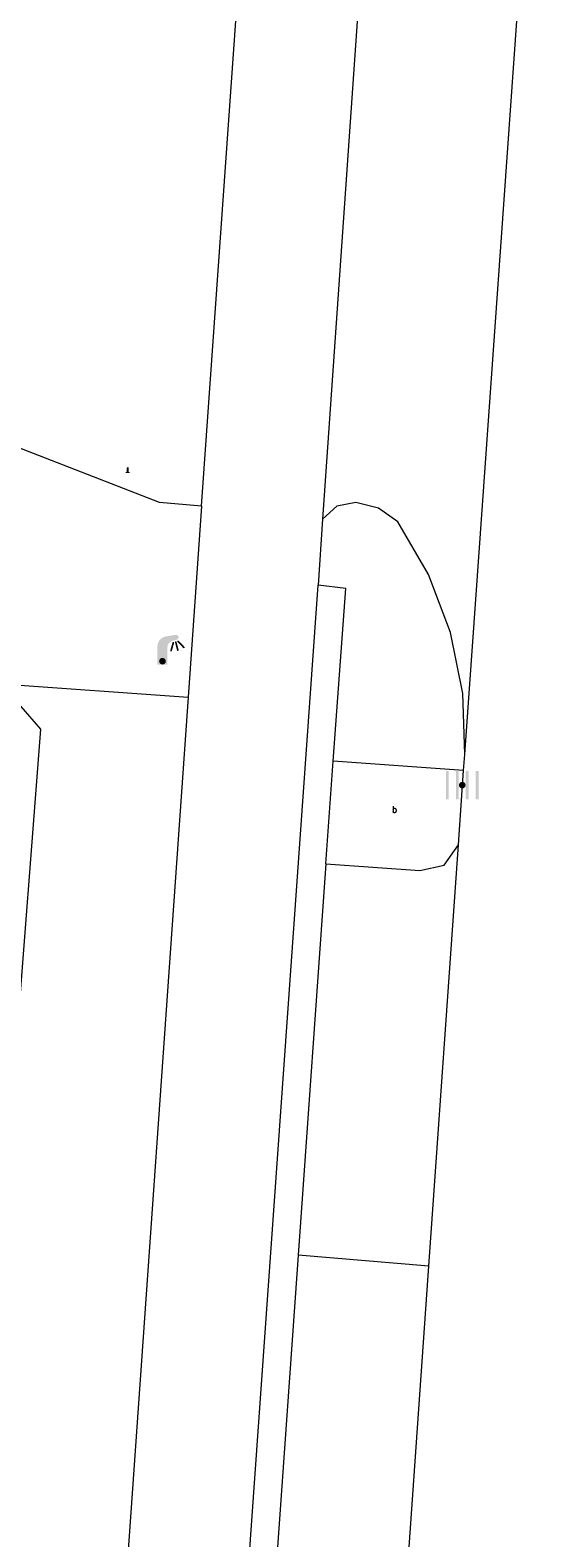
# Model space of a CAD drawing. Header units: metres. Extents: x 197457 to 198138, y 353986 to 354984.
# Tile 158 of 217: x 198024.43 to 198032.12, y 354412.4 to 354435.04. Entities that reach past the tile are written whole.
import ezdxf

# ---------------------------------------------------------------- set-up
doc = ezdxf.new("R2010")
doc.units = ezdxf.units.M
doc.header["$MEASUREMENT"] = 0
for name, color, linetype, lineweight, true_color in [('afsluitpaal', 7, 'Continuous', 0, 0xde7233), ('kolk', 7, 'Continuous', 0, 0x104b6e), ('lichtmast', 7, 'Continuous', 0, 0x104b6e)]:
    doc.layers.add(name, color=color, linetype=linetype, lineweight=lineweight, true_color=true_color)
for name, color, linetype, lineweight in [('grens individueel parkeervak', 7, 'Continuous', 0), ('Grens maaiveld', 253, 'Continuous', 0), ('kant muur', 30, 'Continuous', 0), ('kant verharding', 7, 'Continuous', 0), ('vlakafsluiter', 1, 'Continuous', 0), ('weginrichtingselement', 7, 'Continuous', 0)]:
    doc.layers.add(name, color=color, linetype=linetype, lineweight=lineweight)
doc.styles.add('Style-STANDARD', font='STANDARD.shx')

# ---------------------------------------------------------------- blocks, each defined once
blk = doc.blocks.new('kolk')
at = {"layer": 'kolk', "linetype": 'Continuous', "lineweight": 0, "true_color": 0xbd2877}
for points in [[(-0.489, -0.425), (-0.489, 0), (-0.489, 0.425), (-0.404, 0.425), (-0.404, 0), (-0.404, -0.425)], [(-0.191, -0.425), (-0.191, 0), (-0.191, 0.425), (-0.106, 0.425), (-0.106, 0), (-0.106, -0.425)], [(0.106, -0.425), (0.106, 0), (0.106, 0.425), (0.191, 0.425), (0.191, 0), (0.191, -0.425)], [(0.404, -0.425), (0.404, 0), (0.404, 0.425), (0.489, 0.425), (0.489, 0), (0.489, -0.425)]]:
    blk.add_hatch(color=232, dxfattribs=at).paths.add_polyline_path(points)
at = {"layer": 'kolk', "linetype": 'Continuous', "lineweight": 0, "true_color": 0x681648}
blk.add_hatch(color=219, dxfattribs=at).paths.add_polyline_path([(0.1, 0, 1), (-0.1, 0, 1)])
blk = doc.blocks.new('lichtmast')
at = {"layer": 'lichtmast', "linetype": 'Continuous', "lineweight": 0, "true_color": 0xbd2877}
for points in [[(0.15, 0.419, -0.344151), (0.301, 0.613), (0.428, 0.645, 0.960861), (0.398, 0.791), (0.101, 0.742, 0.366629), (-0.15, 0.446), (-0.15, -0.1), (0, -0.1, -0.414214), (-0.1, 0, -1), (0.1, 0, -0.414214), (0, -0.1), (0.15, -0.1)], [(0.351, 0.55, 1), (0.303, 0.564), (0.234, 0.323, 1), (0.283, 0.31)], [(0.424, 0.581, 1), (0.376, 0.569), (0.436, 0.326, 1), (0.485, 0.339)], [(0.489, 0.61, 1), (0.453, 0.575), (0.626, 0.396, 1), (0.662, 0.43)]]:
    blk.add_hatch(color=232, dxfattribs=at).paths.add_polyline_path(points)
at = {"layer": 'lichtmast', "linetype": 'Continuous', "lineweight": 0, "true_color": 0x681648}
blk.add_hatch(color=219, dxfattribs=at).paths.add_polyline_path([(-0.1, 0, 1), (0.1, 0, 1)])
blk = doc.blocks.new('afsluitpaal')
at = {"layer": 'afsluitpaal', "linetype": 'Continuous', "lineweight": 0, "true_color": 0xbd2877}
blk.add_hatch(color=232, dxfattribs=at).paths.add_polyline_path([(0.15, 0.65, 1), (-0.15, 0.65), (-0.15, 0.05), (-0.3, 0.05), (-0.3, -0.1), (0, -0.1, -0.414214), (-0.1, 0, -1), (0.1, 0, -0.414214), (0, -0.1), (0.3, -0.1), (0.3, 0.05), (0.15, 0.05)])
at = {"layer": 'afsluitpaal', "linetype": 'Continuous', "lineweight": 0, "true_color": 0x681648}
blk.add_hatch(color=219, dxfattribs=at).paths.add_polyline_path([(0.1, 0, 1), (-0.1, 0, 1)])

msp = doc.modelspace()

# ---------------------------------------------------------------- linework, layer by layer
at = {"layer": 'grens individueel parkeervak', "linetype": 'Continuous', "lineweight": 0}
for p, q in [((198030.422, 354416.48), (198030.866, 354422.808)), ((198028.872, 354422.52), (198028.458, 354416.646)), ((198028.458, 354416.646), (198028.044, 354410.767)), ((198030.422, 354416.48), (198028.458, 354416.646)), ((198030.013, 354410.649), (198030.422, 354416.48))]:
    msp.add_line(p, q, dxfattribs=at)
at = {"layer": 'grens individueel parkeervak', "linetype": 'Continuous', "lineweight": 0, "flags": 128}
msp.add_lwpolyline([(198028.872, 354422.52), (198030.285, 354422.422), (198030.65, 354422.503), (198030.866, 354422.808)], dxfattribs=at)
at = {"layer": 'Grens maaiveld', "linetype": 'Continuous', "lineweight": 0, "flags": 128}
msp.add_lwpolyline([(198023.997, 354425.224), (198024.591, 354424.544), (198024.203, 354419.539)], dxfattribs=at)
at = {"layer": 'kant muur', "linetype": 'Continuous', "lineweight": 0, "flags": 128}
msp.add_lwpolyline([(198023.997, 354425.224), (198024.591, 354424.544), (198024.203, 354419.539)], dxfattribs=at)
at = {"layer": 'kant verharding', "linetype": 'Continuous', "lineweight": 0}
for p, q in [((198030.961, 354424.162), (198032.118, 354440.51)), ((198029.5, 354437.377), (198028.826, 354427.697)), ((198027.008, 354427.893), (198027.643, 354436.921)), ((198026.377, 354427.949), (198019.994, 354430.422)), ((198027.008, 354427.893), (198026.377, 354427.949)), ((198027.008, 354427.893), (198026.806, 354425.026)), ((198028.826, 354427.697), (198028.757, 354426.708)), ((198028.872, 354422.52), (198028.985, 354424.066)), ((198030.944, 354423.922), (198028.985, 354424.066)), ((198030.944, 354423.922), (198030.961, 354424.162)), ((198030.866, 354422.808), (198030.944, 354423.922))]:
    msp.add_line(p, q, dxfattribs=at)
at = {"layer": 'kant verharding', "linetype": 'Continuous', "lineweight": 0, "flags": 128}
for points in [[(198030.961, 354424.162), (198030.931, 354425.081), (198030.748, 354425.994), (198030.416, 354426.865), (198029.953, 354427.659), (198029.666, 354427.864), (198029.324, 354427.946), (198029.04, 354427.891), (198028.826, 354427.697)], [(198022.892, 354354.436), (198023.268, 354359.805), (198023.84, 354363.788), (198024.031, 354364.774), (198024.469, 354367.349), (198024.734, 354369.948), (198028.757, 354426.708)], [(198028.985, 354424.066), (198029.173, 354426.659), (198028.757, 354426.708)], [(198026.806, 354425.026), (198022.939, 354370.081), (198022.681, 354367.579), (198022.258, 354365.099), (198022.064, 354364.123), (198021.488, 354360.168), (198019.457, 354331.213)]]:
    msp.add_lwpolyline(points, dxfattribs=at)
at = {"layer": 'vlakafsluiter', "linetype": 'Continuous', "lineweight": 0}
msp.add_line((198023.997, 354425.224), (198026.806, 354425.026), dxfattribs=at)

# ---------------------------------------------------------------- block references
at = {"layer": 'afsluitpaal', "linetype": 'Continuous', "lineweight": 0, "xscale": 0.1, "yscale": 0.1, "zscale": 0.1}
msp.add_blockref('afsluitpaal', (198025.9, 354428.4), dxfattribs=at)
at = {"layer": 'kolk', "linetype": 'Continuous', "lineweight": 0, "xscale": 0.5, "yscale": 0.5}
msp.add_blockref('kolk', (198030.923, 354423.704), dxfattribs=at)
at = {"layer": 'lichtmast', "linetype": 'Continuous', "lineweight": 0, "xscale": 0.5, "yscale": 0.5}
msp.add_blockref('lichtmast', (198026.421, 354425.565), dxfattribs=at)

# ---------------------------------------------------------------- texts
at = {"layer": 'weginrichtingselement', "style": 'Style-STANDARD'}
msp.add_text('b', height=0.1, rotation=359.6691, dxfattribs=at).set_placement((198029.869, 354423.289))

doc.saveas('drawing.dxf')
